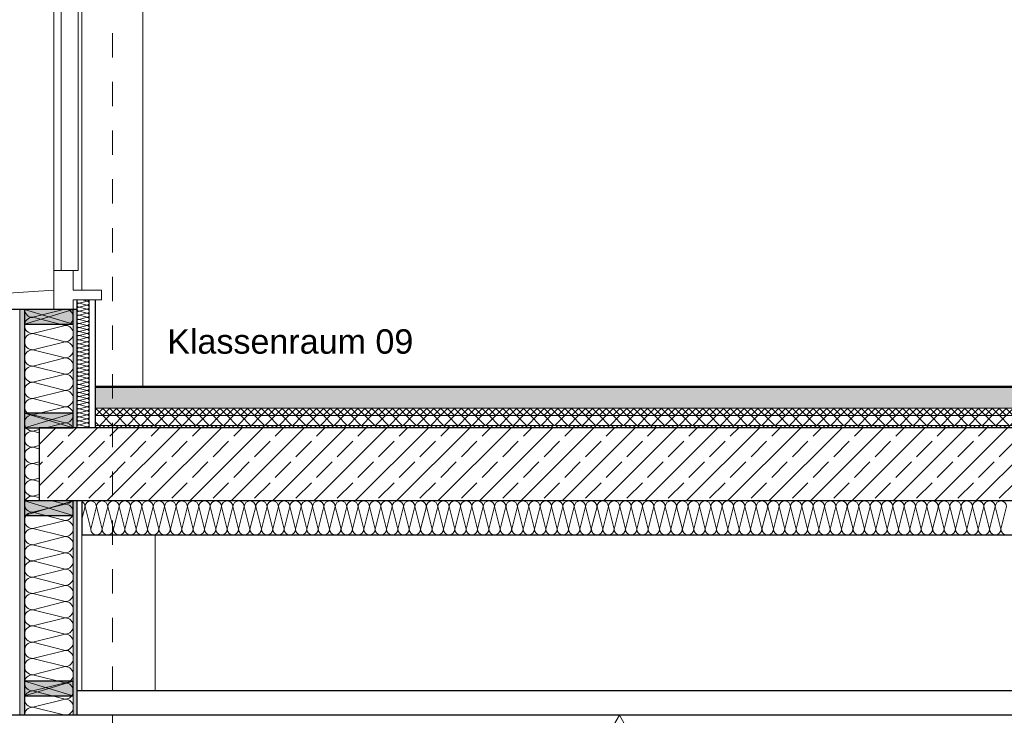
# Model space of a CAD drawing. Header units: metres. Extents: x -20.3 to 39.4, y -22.2 to 2.8.
# Tile 17 of 65: x -0.4 to 3.7, y -7.4 to -4.5. Entities that reach past the tile are written whole.
import ezdxf

# ---------------------------------------------------------------- set-up
doc = ezdxf.new("R2010")
doc.units = ezdxf.units.M
doc.header["$LTSCALE"] = 0.4
doc.header["$MEASUREMENT"] = 0
doc.linetypes.add('Raster', pattern=[0.2, 0.1, -0.05, 0, -0.05])
doc.layers.get('0').update_dxf_attribs({"color": 8, "lineweight": 9})
doc.layers.get('Defpoints').update_dxf_attribs({"color": 8, "lineweight": 9})
for name, color, linetype in [('Neubau_A-Außenwände', 8, 'Continuous'), ('Neubau_A-Decken', 8, 'Continuous'), ('Neubau_A-Stützen', 30, 'Continuous'), ('Neubau_A-TB Wände', 8, 'Continuous'), ('Neubau_B-abgehängte Decke', 8, 'Continuous'), ('Neubau_B-Aufbau unter Fundament oder Decke', 8, 'Continuous'), ('Neubau_B-Bodenaufbau', 8, 'Continuous'), ('Neubau_R-Konstruktionsraster gross', 33, 'Continuous'), ('Neubau_S-Ausbesserung 2D_3D', 8, 'Continuous'), ('Neubau_T-Bemaßung', 8, 'Continuous'), ('Neubau_T-Text', 8, 'Continuous')]:
    doc.layers.add(name, color=color, linetype=linetype)
doc.styles.add('ERSTELLTER_STIL_2', font='arial.ttf')
doc.dimstyles.new('ERSTELLTER_STIL__1', dxfattribs={"dimtxt": 0.0875, "dimasz": 0.059375, "dimexe": 0.18, "dimexo": 0.0625, "dimgap": 0, "dimtad": 1, "dimzin": 0, "dimdsep": 46, "dimtxsty": 'ERSTELLTER_STIL_2', "dimblk": 'ARROWHEAD_6', "dimblk1": 'ARROWHEAD_6', "dimblk2": 'ARROWHEAD_6', "dimcen": 0.09, "dimclrd": 7, "dimclre": 7, "dimclrt": 7, "dimazin": 0, "dimtfac": 1, "dimtdec": 4, "dimtmove": 0, "dimatfit": 3, "dimfxl": 1, "dimtolj": 1, "dimtzin": 0, "dimarcsym": 0})

# ---------------------------------------------------------------- blocks, each defined once
blk = doc.blocks.new('*X216', base_point=(4547.9313, -0.0469))
at = {"layer": 'Neubau_A-Außenwände', "color": 8, "linetype": 'Continuous', "lineweight": 9}
for p, q in [((4159.4134, 4.4181), (4159.2867, 4.3865)), ((4159.42, 4.3531), (4159.2867, 4.3865)), ((4159.42, 4.3531), (4159.2867, 4.3198)), ((4159.42, 4.2865), (4159.2867, 4.3198)), ((4159.42, 4.2865), (4159.2867, 4.2531)), ((4159.42, 4.2198), (4159.2867, 4.2531)), ((4159.42, 4.2198), (4159.2867, 4.1865)), ((4159.42, 4.1531), (4159.2867, 4.1865)), ((4159.42, 4.1531), (4159.2867, 4.1198)), ((4159.42, 4.0865), (4159.2867, 4.1198)), ((4159.42, 4.0865), (4159.2867, 4.0531)), ((4159.42, 4.0198), (4159.2867, 4.0531)), ((4159.42, 4.0198), (4159.2867, 3.9865)), ((4159.42, 3.9531), (4159.2867, 3.9865)), ((4159.3134, 3.9265), (4159.2867, 3.9198)), ((4159.3134, 3.9131), (4159.2867, 3.9198)), ((4159.42, 3.9531), (4159.34, 3.9331)), ((4159.3134, 3.8598), (4159.2867, 3.8531)), ((4159.3134, 3.8465), (4159.2867, 3.8531)), ((4159.3134, 3.7931), (4159.2867, 3.7865)), ((4159.3134, 3.7798), (4159.2867, 3.7865)), ((4159.3134, 3.7265), (4159.2867, 3.7198)), ((4159.3134, 3.7131), (4159.2867, 3.7198)), ((4159.3134, 3.6598), (4159.2867, 3.6531)), ((4159.3134, 3.6465), (4159.2867, 3.6531)), ((4159.42, 3.6198), (4159.2867, 3.5865)), ((4159.42, 3.6198), (4159.3667, 3.6331)), ((4159.42, 3.5531), (4159.2867, 3.5865)), ((4159.42, 3.5531), (4159.2867, 3.5198)), ((4159.42, 3.4865), (4159.2867, 3.5198)), ((4159.42, 3.4865), (4159.2867, 3.4531)), ((4159.42, 3.4198), (4159.2867, 3.4531)), ((4159.42, 3.4198), (4159.2867, 3.3865)), ((4159.42, 3.3531), (4159.2867, 3.3865)), ((4159.42, 3.3531), (4159.2867, 3.3198)), ((4159.42, 3.2865), (4159.2867, 3.3198)), ((4159.42, 3.2865), (4159.2867, 3.2531)), ((4159.42, 3.2198), (4159.2867, 3.2531)), ((4159.42, 3.2198), (4159.2867, 3.1865)), ((4159.42, 3.1531), (4159.2867, 3.1865)), ((4159.42, 3.1531), (4159.2867, 3.1198)), ((4159.42, 3.0865), (4159.2867, 3.1198)), ((4159.42, 3.0865), (4159.2867, 3.0531)), ((4159.42, 3.0198), (4159.2867, 3.0531)), ((4159.42, 3.0198), (4159.2867, 2.9865)), ((4159.42, 2.9531), (4159.2867, 2.9865)), ((4159.42, 2.9531), (4159.2867, 2.9198)), ((4159.42, 2.8865), (4159.2867, 2.9198)), ((4159.42, 2.8865), (4159.2867, 2.8531)), ((4159.42, 2.8198), (4159.2867, 2.8531)), ((4159.42, 2.8198), (4159.2867, 2.7865)), ((4159.42, 2.7531), (4159.2867, 2.7865))]:
    blk.add_line(p, q, dxfattribs=at)
for centre, start, end in [((4159.2867, 4.4198), 182.866, 270), ((4159.42, 4.3865), 0, 71.8051), ((4159.2867, 4.3531), 90, 180), ((4159.42, 4.3865), 270, 0), ((4159.2867, 4.3531), 180, 270), ((4159.42, 4.3198), 0, 90), ((4159.2867, 4.2865), 90, 180), ((4159.2867, 4.2865), 180, 270), ((4159.42, 4.3198), 270, 0), ((4159.42, 4.2531), 0, 90), ((4159.2867, 4.2198), 90, 180), ((4159.42, 4.2531), 270, 0), ((4159.2867, 4.2198), 180, 270), ((4159.42, 4.1865), 0, 90), ((4159.2867, 4.1531), 90, 180), ((4159.42, 4.1865), 270, 0), ((4159.2867, 4.1531), 180, 270), ((4159.2867, 4.0865), 90, 180), ((4159.42, 4.1198), 0, 90), ((4159.42, 4.1198), 270, 0), ((4159.2867, 4.0865), 180, 270), ((4159.42, 4.0531), 0, 90), ((4159.2867, 4.0198), 90, 180), ((4159.42, 4.0531), 270, 0), ((4159.2867, 4.0198), 180, 270), ((4159.42, 3.9865), 0, 90), ((4159.2867, 3.9531), 90, 180), ((4159.42, 3.9865), 270, 0), ((4159.2867, 3.9531), 180, 270), ((4159.2867, 3.8865), 90, 180), ((4159.42, 3.9198), 23.5782, 90), ((4159.2867, 3.8865), 180, 270), ((4159.2867, 3.8198), 90, 180), ((4159.2867, 3.8198), 180, 270), ((4159.2867, 3.7531), 90, 180), ((4159.2867, 3.7531), 180, 270), ((4159.2867, 3.6865), 90, 180), ((4159.2867, 3.6865), 180, 270), ((4159.2867, 3.6198), 90, 180), ((4159.2867, 3.6198), 180, 270), ((4159.42, 3.6531), 270, 323.1301), ((4159.42, 3.5865), 0, 90), ((4159.2867, 3.5531), 90, 180), ((4159.42, 3.5865), 270, 0), ((4159.2867, 3.5531), 180, 270), ((4159.2867, 3.4865), 90, 180), ((4159.42, 3.5198), 0, 90), ((4159.42, 3.5198), 270, 0), ((4159.2867, 3.4865), 180, 270), ((4159.42, 3.4531), 0, 90), ((4159.2867, 3.4198), 90, 180), ((4159.42, 3.4531), 270, 0), ((4159.2867, 3.4198), 180, 270), ((4159.42, 3.3865), 0, 90), ((4159.2867, 3.3531), 90, 180), ((4159.2867, 3.3531), 180, 270), ((4159.42, 3.3865), 270, 0), ((4159.42, 3.3198), 0, 90), ((4159.2867, 3.2865), 90, 180), ((4159.42, 3.3198), 270, 0), ((4159.2867, 3.2865), 180, 270), ((4159.42, 3.2531), 0, 90), ((4159.2867, 3.2198), 90, 180), ((4159.42, 3.2531), 270, 0), ((4159.2867, 3.2198), 180, 270), ((4159.42, 3.1865), 0, 90), ((4159.2867, 3.1531), 90, 180), ((4159.2867, 3.1531), 180, 270), ((4159.42, 3.1865), 270, 0), ((4159.42, 3.1198), 0, 90), ((4159.2867, 3.0865), 90, 180), ((4159.42, 3.1198), 270, 0), ((4159.2867, 3.0865), 180, 270), ((4159.42, 3.0531), 0, 90), ((4159.2867, 3.0198), 90, 180), ((4159.42, 3.0531), 270, 0), ((4159.2867, 3.0198), 180, 270), ((4159.42, 2.9865), 0, 90), ((4159.2867, 2.9531), 90, 180), ((4159.2867, 2.9531), 180, 270), ((4159.42, 2.9865), 270, 0), ((4159.42, 2.9198), 0, 90), ((4159.2867, 2.8865), 90, 180), ((4159.42, 2.9198), 270, 0), ((4159.2867, 2.8865), 180, 270), ((4159.42, 2.8531), 0, 90), ((4159.2867, 2.8198), 90, 180), ((4159.42, 2.8531), 270, 0), ((4159.2867, 2.8198), 180, 270), ((4159.42, 2.7865), 0, 90), ((4159.2867, 2.7531), 90, 180), ((4159.42, 2.7865), 270, 0)]:
    blk.add_arc(centre, 0.0333, start, end, dxfattribs=at)
blk = doc.blocks.new('*X223', base_point=(4547.9313, -0.0469))
at = {"layer": 'Neubau_A-TB Wände', "color": 8, "linetype": 'Continuous', "lineweight": 9}
for p, q in [((4159.51, 4.4531), (4159.4767, 4.4448)), ((4159.51, 4.4365), (4159.4767, 4.4448)), ((4159.51, 4.4531), (4159.49, 4.4581)), ((4159.51, 4.4365), (4159.4767, 4.4281)), ((4159.51, 4.4198), (4159.4767, 4.4281)), ((4159.51, 4.4198), (4159.4767, 4.4115)), ((4159.51, 4.4031), (4159.4767, 4.4115)), ((4159.51, 4.4031), (4159.4767, 4.3948)), ((4159.51, 4.3865), (4159.4767, 4.3948)), ((4159.51, 4.3865), (4159.4767, 4.3781)), ((4159.51, 4.3698), (4159.4767, 4.3781)), ((4159.51, 4.3698), (4159.4767, 4.3615)), ((4159.51, 4.3531), (4159.4767, 4.3615)), ((4159.51, 4.3531), (4159.4767, 4.3448)), ((4159.51, 4.3365), (4159.4767, 4.3448)), ((4159.51, 4.3365), (4159.4767, 4.3281)), ((4159.51, 4.3198), (4159.4767, 4.3281)), ((4159.51, 4.3198), (4159.4767, 4.3115)), ((4159.51, 4.3031), (4159.4767, 4.3115)), ((4159.51, 4.3031), (4159.4767, 4.2948)), ((4159.51, 4.2865), (4159.4767, 4.2948)), ((4159.51, 4.2865), (4159.4767, 4.2781)), ((4159.51, 4.2698), (4159.4767, 4.2781)), ((4159.51, 4.2698), (4159.4767, 4.2615)), ((4159.51, 4.2531), (4159.4767, 4.2615)), ((4159.51, 4.2531), (4159.4767, 4.2448)), ((4159.51, 4.2365), (4159.4767, 4.2448)), ((4159.51, 4.2365), (4159.4767, 4.2281)), ((4159.51, 4.2198), (4159.4767, 4.2281)), ((4159.51, 4.2198), (4159.4767, 4.2115)), ((4159.51, 4.2031), (4159.4767, 4.2115)), ((4159.51, 4.2031), (4159.4767, 4.1948)), ((4159.51, 4.1865), (4159.4767, 4.1948)), ((4159.51, 4.1865), (4159.4767, 4.1781)), ((4159.51, 4.1698), (4159.4767, 4.1781)), ((4159.51, 4.1698), (4159.4767, 4.1615)), ((4159.51, 4.1531), (4159.4767, 4.1615)), ((4159.51, 4.1531), (4159.4767, 4.1448)), ((4159.51, 4.1365), (4159.4767, 4.1448)), ((4159.51, 4.1365), (4159.4767, 4.1281)), ((4159.51, 4.1198), (4159.4767, 4.1281)), ((4159.51, 4.1198), (4159.4767, 4.1115)), ((4159.51, 4.1031), (4159.4767, 4.1115)), ((4159.51, 4.1031), (4159.4767, 4.0948)), ((4159.51, 4.0865), (4159.4767, 4.0948)), ((4159.51, 4.0865), (4159.4767, 4.0781)), ((4159.51, 4.0698), (4159.4767, 4.0781)), ((4159.51, 4.0698), (4159.4767, 4.0615)), ((4159.51, 4.0531), (4159.4767, 4.0615)), ((4159.51, 4.0531), (4159.4767, 4.0448)), ((4159.51, 4.0365), (4159.4767, 4.0448)), ((4159.51, 4.0365), (4159.4767, 4.0281)), ((4159.51, 4.0198), (4159.4767, 4.0281)), ((4159.51, 4.0198), (4159.4767, 4.0115)), ((4159.51, 4.0031), (4159.4767, 4.0115)), ((4159.51, 4.0031), (4159.4767, 3.9948)), ((4159.51, 3.9865), (4159.4767, 3.9948)), ((4159.51, 3.9865), (4159.4767, 3.9781)), ((4159.51, 3.9698), (4159.4767, 3.9781)), ((4159.51, 3.9698), (4159.4767, 3.9615)), ((4159.51, 3.9531), (4159.4767, 3.9615)), ((4159.51, 3.9531), (4159.4767, 3.9448)), ((4159.51, 3.9365), (4159.4767, 3.9448)), ((4159.51, 3.9365), (4159.4967, 3.9331))]:
    blk.add_line(p, q, dxfattribs=at)
for centre, start, end in [((4159.4767, 4.4531), 143.1301, 180), ((4159.4767, 4.4531), 180, 270), ((4159.4767, 4.4365), 90, 180), ((4159.51, 4.4615), 270, 336.4218), ((4159.51, 4.4448), 0, 90), ((4159.51, 4.4448), 270, 0), ((4159.4767, 4.4365), 180, 270), ((4159.4767, 4.4198), 90, 180), ((4159.4767, 4.4198), 180, 270), ((4159.4767, 4.4031), 90, 180), ((4159.4767, 4.4031), 180, 270), ((4159.51, 4.4281), 0, 90), ((4159.51, 4.4281), 270, 0), ((4159.51, 4.4115), 0, 90), ((4159.51, 4.4115), 270, 0), ((4159.51, 4.3948), 0, 90), ((4159.4767, 4.3865), 90, 180), ((4159.4767, 4.3865), 180, 270), ((4159.4767, 4.3698), 90, 180), ((4159.4767, 4.3698), 180, 270), ((4159.51, 4.3948), 270, 0), ((4159.51, 4.3781), 0, 90), ((4159.51, 4.3781), 270, 0), ((4159.51, 4.3615), 0, 90), ((4159.4767, 4.3531), 90, 180), ((4159.4767, 4.3531), 180, 270), ((4159.4767, 4.3365), 90, 180), ((4159.4767, 4.3365), 180, 270), ((4159.4767, 4.3198), 90, 180), ((4159.51, 4.3615), 270, 0), ((4159.51, 4.3448), 0, 90), ((4159.51, 4.3448), 270, 0), ((4159.51, 4.3281), 0, 90), ((4159.51, 4.3281), 270, 0), ((4159.4767, 4.3198), 180, 270), ((4159.4767, 4.3031), 90, 180), ((4159.4767, 4.3031), 180, 270), ((4159.4767, 4.2865), 90, 180), ((4159.4767, 4.2865), 180, 270), ((4159.51, 4.3115), 0, 90), ((4159.51, 4.3115), 270, 0), ((4159.51, 4.2948), 0, 90), ((4159.51, 4.2948), 270, 0), ((4159.51, 4.2781), 0, 90), ((4159.4767, 4.2698), 90, 180), ((4159.4767, 4.2698), 180, 270), ((4159.4767, 4.2531), 90, 180), ((4159.4767, 4.2531), 180, 270), ((4159.4767, 4.2365), 90, 180), ((4159.51, 4.2781), 270, 0), ((4159.51, 4.2615), 0, 90), ((4159.51, 4.2615), 270, 0), ((4159.51, 4.2448), 0, 90), ((4159.51, 4.2448), 270, 0), ((4159.4767, 4.2365), 180, 270), ((4159.4767, 4.2198), 90, 180), ((4159.4767, 4.2198), 180, 270), ((4159.4767, 4.2031), 90, 180), ((4159.4767, 4.2031), 180, 270), ((4159.51, 4.2281), 0, 90), ((4159.51, 4.2281), 270, 0), ((4159.51, 4.2115), 0, 90), ((4159.51, 4.2115), 270, 0), ((4159.51, 4.1948), 0, 90), ((4159.4767, 4.1865), 90, 180), ((4159.4767, 4.1865), 180, 270), ((4159.4767, 4.1698), 90, 180), ((4159.4767, 4.1698), 180, 270), ((4159.4767, 4.1531), 90, 180), ((4159.51, 4.1948), 270, 0), ((4159.51, 4.1781), 0, 90), ((4159.51, 4.1781), 270, 0), ((4159.51, 4.1615), 0, 90), ((4159.51, 4.1615), 270, 0), ((4159.4767, 4.1531), 180, 270), ((4159.4767, 4.1365), 90, 180), ((4159.4767, 4.1365), 180, 270), ((4159.4767, 4.1198), 90, 180), ((4159.4767, 4.1198), 180, 270), ((4159.51, 4.1448), 0, 90), ((4159.51, 4.1448), 270, 0), ((4159.51, 4.1281), 0, 90), ((4159.51, 4.1281), 270, 0), ((4159.51, 4.1115), 0, 90), ((4159.4767, 4.1031), 90, 180), ((4159.4767, 4.1031), 180, 270), ((4159.4767, 4.0865), 90, 180), ((4159.4767, 4.0865), 180, 270), ((4159.51, 4.1115), 270, 0), ((4159.51, 4.0948), 0, 90), ((4159.51, 4.0948), 270, 0), ((4159.51, 4.0781), 0, 90), ((4159.4767, 4.0698), 90, 180), ((4159.4767, 4.0698), 180, 270), ((4159.4767, 4.0531), 90, 180), ((4159.4767, 4.0531), 180, 270), ((4159.4767, 4.0365), 90, 180), ((4159.51, 4.0781), 270, 0), ((4159.51, 4.0615), 0, 90), ((4159.51, 4.0615), 270, 0), ((4159.51, 4.0448), 0, 90), ((4159.51, 4.0448), 270, 0), ((4159.4767, 4.0365), 180, 270), ((4159.4767, 4.0198), 90, 180), ((4159.4767, 4.0198), 180, 270), ((4159.4767, 4.0031), 90, 180), ((4159.4767, 4.0031), 180, 270), ((4159.51, 4.0281), 0, 90), ((4159.51, 4.0281), 270, 0), ((4159.51, 4.0115), 0, 90), ((4159.51, 4.0115), 270, 0), ((4159.51, 3.9948), 0, 90), ((4159.4767, 3.9865), 90, 180), ((4159.4767, 3.9865), 180, 270), ((4159.4767, 3.9698), 90, 180), ((4159.4767, 3.9698), 180, 270), ((4159.4767, 3.9531), 90, 180), ((4159.51, 3.9948), 270, 0), ((4159.51, 3.9781), 0, 90), ((4159.51, 3.9781), 270, 0), ((4159.51, 3.9615), 0, 90), ((4159.51, 3.9615), 270, 0), ((4159.4767, 3.9531), 180, 270), ((4159.4767, 3.9365), 90, 180), ((4159.4767, 3.9365), 180, 203.5782), ((4159.51, 3.9448), 0, 90), ((4159.51, 3.9448), 270, 0), ((4159.51, 3.9281), 36.8699, 90)]:
    blk.add_arc(centre, 0.00833, start, end, dxfattribs=at)
blk = doc.blocks.new('*X235', base_point=(4547.9313, -0.0469))
at = {"layer": 'Neubau_B-Aufbau unter Fundament oder Decke', "color": 8, "linetype": 'Continuous', "lineweight": 9}
for p, q in [((4159.4884, 3.5582), (4159.5013, 3.6098)), ((4159.5246, 3.5165), (4159.5013, 3.6098)), ((4159.5246, 3.5165), (4159.5479, 3.6098)), ((4159.5713, 3.5165), (4159.5479, 3.6098)), ((4159.5713, 3.5165), (4159.5946, 3.6098)), ((4159.6179, 3.5165), (4159.5946, 3.6098)), ((4159.6179, 3.5165), (4159.6413, 3.6098)), ((4159.6646, 3.5165), (4159.6413, 3.6098)), ((4159.6646, 3.5165), (4159.6879, 3.6098)), ((4159.7113, 3.5165), (4159.6879, 3.6098)), ((4159.7113, 3.5165), (4159.7346, 3.6098)), ((4159.7579, 3.5165), (4159.7346, 3.6098)), ((4159.7579, 3.5165), (4159.7813, 3.6098)), ((4159.8046, 3.5165), (4159.7813, 3.6098)), ((4159.8046, 3.5165), (4159.8279, 3.6098)), ((4159.8513, 3.5165), (4159.8279, 3.6098)), ((4159.8513, 3.5165), (4159.8746, 3.6098)), ((4159.8979, 3.5165), (4159.8746, 3.6098)), ((4159.8979, 3.5165), (4159.9213, 3.6098)), ((4159.9446, 3.5165), (4159.9213, 3.6098)), ((4159.9446, 3.5165), (4159.9679, 3.6098)), ((4159.9913, 3.5165), (4159.9679, 3.6098)), ((4159.9913, 3.5165), (4160.0146, 3.6098)), ((4160.0379, 3.5165), (4160.0146, 3.6098)), ((4160.0379, 3.5165), (4160.0613, 3.6098)), ((4160.0846, 3.5165), (4160.0613, 3.6098)), ((4160.0846, 3.5165), (4160.1079, 3.6098)), ((4160.1313, 3.5165), (4160.1079, 3.6098)), ((4160.1313, 3.5165), (4160.1546, 3.6098)), ((4160.1779, 3.5165), (4160.1546, 3.6098)), ((4160.1779, 3.5165), (4160.2013, 3.6098)), ((4160.2246, 3.5165), (4160.2013, 3.6098)), ((4160.2246, 3.5165), (4160.2479, 3.6098)), ((4160.2713, 3.5165), (4160.2479, 3.6098)), ((4160.2713, 3.5165), (4160.2946, 3.6098)), ((4160.3179, 3.5165), (4160.2946, 3.6098)), ((4160.3179, 3.5165), (4160.3413, 3.6098)), ((4160.3646, 3.5165), (4160.3413, 3.6098)), ((4160.3646, 3.5165), (4160.3879, 3.6098)), ((4160.4113, 3.5165), (4160.3879, 3.6098)), ((4160.4113, 3.5165), (4160.4346, 3.6098)), ((4160.4579, 3.5165), (4160.4346, 3.6098)), ((4160.4579, 3.5165), (4160.4813, 3.6098)), ((4160.5046, 3.5165), (4160.4813, 3.6098)), ((4160.5046, 3.5165), (4160.5279, 3.6098)), ((4160.5513, 3.5165), (4160.5279, 3.6098)), ((4160.5513, 3.5165), (4160.5746, 3.6098)), ((4160.5979, 3.5165), (4160.5746, 3.6098)), ((4160.5979, 3.5165), (4160.6213, 3.6098)), ((4160.6446, 3.5165), (4160.6213, 3.6098)), ((4160.6446, 3.5165), (4160.6679, 3.6098)), ((4160.6913, 3.5165), (4160.6679, 3.6098)), ((4160.6913, 3.5165), (4160.7146, 3.6098)), ((4160.7379, 3.5165), (4160.7146, 3.6098)), ((4160.7379, 3.5165), (4160.7613, 3.6098)), ((4160.7846, 3.5165), (4160.7613, 3.6098)), ((4160.7846, 3.5165), (4160.8079, 3.6098)), ((4160.8313, 3.5165), (4160.8079, 3.6098)), ((4160.8313, 3.5165), (4160.8546, 3.6098)), ((4160.8779, 3.5165), (4160.8546, 3.6098)), ((4160.8779, 3.5165), (4160.9013, 3.6098)), ((4160.9246, 3.5165), (4160.9013, 3.6098)), ((4160.9246, 3.5165), (4160.9479, 3.6098)), ((4160.9713, 3.5165), (4160.9479, 3.6098)), ((4160.9713, 3.5165), (4160.9946, 3.6098)), ((4161.0179, 3.5165), (4160.9946, 3.6098)), ((4161.0179, 3.5165), (4161.0413, 3.6098)), ((4161.0646, 3.5165), (4161.0413, 3.6098)), ((4161.0646, 3.5165), (4161.0879, 3.6098)), ((4161.1113, 3.5165), (4161.0879, 3.6098)), ((4161.1113, 3.5165), (4161.1346, 3.6098)), ((4161.1579, 3.5165), (4161.1346, 3.6098)), ((4161.1579, 3.5165), (4161.1813, 3.6098)), ((4161.2046, 3.5165), (4161.1813, 3.6098)), ((4161.2046, 3.5165), (4161.2279, 3.6098)), ((4161.2513, 3.5165), (4161.2279, 3.6098)), ((4161.2513, 3.5165), (4161.2746, 3.6098)), ((4161.2979, 3.5165), (4161.2746, 3.6098)), ((4161.2979, 3.5165), (4161.3213, 3.6098)), ((4161.3446, 3.5165), (4161.3213, 3.6098)), ((4161.3446, 3.5165), (4161.3679, 3.6098)), ((4161.3913, 3.5165), (4161.3679, 3.6098)), ((4161.3913, 3.5165), (4161.4146, 3.6098)), ((4161.4379, 3.5165), (4161.4146, 3.6098)), ((4161.4379, 3.5165), (4161.4613, 3.6098)), ((4161.4846, 3.5165), (4161.4613, 3.6098)), ((4161.4846, 3.5165), (4161.5079, 3.6098)), ((4161.5313, 3.5165), (4161.5079, 3.6098)), ((4161.5313, 3.5165), (4161.5546, 3.6098)), ((4161.5779, 3.5165), (4161.5546, 3.6098)), ((4161.5779, 3.5165), (4161.6013, 3.6098)), ((4161.6246, 3.5165), (4161.6013, 3.6098)), ((4161.6246, 3.5165), (4161.6479, 3.6098)), ((4161.6713, 3.5165), (4161.6479, 3.6098)), ((4161.6713, 3.5165), (4161.6946, 3.6098)), ((4161.7179, 3.5165), (4161.6946, 3.6098)), ((4161.7179, 3.5165), (4161.7413, 3.6098)), ((4161.7646, 3.5165), (4161.7413, 3.6098)), ((4161.7646, 3.5165), (4161.7879, 3.6098)), ((4161.8113, 3.5165), (4161.7879, 3.6098)), ((4161.8113, 3.5165), (4161.8346, 3.6098)), ((4161.8579, 3.5165), (4161.8346, 3.6098)), ((4161.8579, 3.5165), (4161.8813, 3.6098)), ((4161.9046, 3.5165), (4161.8813, 3.6098)), ((4161.9046, 3.5165), (4161.9279, 3.6098)), ((4161.9513, 3.5165), (4161.9279, 3.6098)), ((4161.9513, 3.5165), (4161.9746, 3.6098)), ((4161.9979, 3.5165), (4161.9746, 3.6098)), ((4161.9979, 3.5165), (4162.0213, 3.6098)), ((4162.0446, 3.5165), (4162.0213, 3.6098)), ((4162.0446, 3.5165), (4162.0679, 3.6098)), ((4162.0913, 3.5165), (4162.0679, 3.6098)), ((4162.0913, 3.5165), (4162.1146, 3.6098)), ((4162.1379, 3.5165), (4162.1146, 3.6098)), ((4162.1379, 3.5165), (4162.1613, 3.6098)), ((4162.1846, 3.5165), (4162.1613, 3.6098)), ((4162.1846, 3.5165), (4162.2079, 3.6098)), ((4162.2313, 3.5165), (4162.2079, 3.6098)), ((4162.2313, 3.5165), (4162.2546, 3.6098)), ((4162.2779, 3.5165), (4162.2546, 3.6098)), ((4162.2779, 3.5165), (4162.3013, 3.6098)), ((4162.3246, 3.5165), (4162.3013, 3.6098)), ((4162.3246, 3.5165), (4162.3479, 3.6098)), ((4162.3713, 3.5165), (4162.3479, 3.6098)), ((4162.3713, 3.5165), (4162.3946, 3.6098)), ((4162.4179, 3.5165), (4162.3946, 3.6098)), ((4162.4179, 3.5165), (4162.4413, 3.6098)), ((4162.4646, 3.5165), (4162.4413, 3.6098)), ((4162.4646, 3.5165), (4162.4879, 3.6098)), ((4162.5113, 3.5165), (4162.4879, 3.6098)), ((4162.5113, 3.5165), (4162.5346, 3.6098)), ((4162.5579, 3.5165), (4162.5346, 3.6098)), ((4162.5579, 3.5165), (4162.5813, 3.6098)), ((4162.6046, 3.5165), (4162.5813, 3.6098)), ((4162.6046, 3.5165), (4162.6279, 3.6098)), ((4162.6513, 3.5165), (4162.6279, 3.6098)), ((4162.6513, 3.5165), (4162.6746, 3.6098)), ((4162.6979, 3.5165), (4162.6746, 3.6098)), ((4162.6979, 3.5165), (4162.7213, 3.6098)), ((4162.7446, 3.5165), (4162.7213, 3.6098)), ((4162.7446, 3.5165), (4162.7679, 3.6098)), ((4162.7913, 3.5165), (4162.7679, 3.6098)), ((4162.7913, 3.5165), (4162.8146, 3.6098)), ((4162.8379, 3.5165), (4162.8146, 3.6098)), ((4162.8379, 3.5165), (4162.8613, 3.6098)), ((4162.8846, 3.5165), (4162.8613, 3.6098)), ((4162.8846, 3.5165), (4162.9079, 3.6098)), ((4162.9313, 3.5165), (4162.9079, 3.6098)), ((4162.9313, 3.5165), (4162.9546, 3.6098)), ((4162.9779, 3.5165), (4162.9546, 3.6098)), ((4162.9779, 3.5165), (4163.0013, 3.6098)), ((4163.0246, 3.5165), (4163.0013, 3.6098)), ((4163.0246, 3.5165), (4163.0479, 3.6098)), ((4163.0713, 3.5165), (4163.0479, 3.6098)), ((4163.0713, 3.5165), (4163.0946, 3.6098)), ((4163.1179, 3.5165), (4163.0946, 3.6098)), ((4163.1179, 3.5165), (4163.1413, 3.6098)), ((4163.1646, 3.5165), (4163.1413, 3.6098)), ((4163.1646, 3.5165), (4163.1879, 3.6098)), ((4163.2113, 3.5165), (4163.1879, 3.6098)), ((4163.2113, 3.5165), (4163.2346, 3.6098)), ((4163.2579, 3.5165), (4163.2346, 3.6098)), ((4163.2579, 3.5165), (4163.2813, 3.6098))]:
    blk.add_line(p, q, dxfattribs=at)
for centre, start, end in [((4159.4779, 3.6098), 0, 63.4134), ((4159.5246, 3.6098), 90, 180), ((4159.5246, 3.6098), 0, 90), ((4159.5713, 3.6098), 90, 180), ((4159.5713, 3.6098), 0, 90), ((4159.6179, 3.6098), 90, 180), ((4159.6179, 3.6098), 0, 90), ((4159.6646, 3.6098), 90, 180), ((4159.6646, 3.6098), 0, 90), ((4159.7113, 3.6098), 90, 180), ((4159.7113, 3.6098), 0, 90), ((4159.7579, 3.6098), 90, 180), ((4159.7579, 3.6098), 0, 90), ((4159.8046, 3.6098), 90, 180), ((4159.8046, 3.6098), 0, 90), ((4159.8513, 3.6098), 90, 180), ((4159.8513, 3.6098), 0, 90), ((4159.8979, 3.6098), 90, 180), ((4159.8979, 3.6098), 0, 90), ((4159.9446, 3.6098), 90, 180), ((4159.9446, 3.6098), 0, 90), ((4159.9913, 3.6098), 90, 180), ((4159.9913, 3.6098), 0, 90), ((4160.0379, 3.6098), 90, 180), ((4160.0379, 3.6098), 0, 90), ((4160.0846, 3.6098), 90, 180), ((4160.0846, 3.6098), 0, 90), ((4160.1313, 3.6098), 90, 180), ((4160.1313, 3.6098), 0, 90), ((4160.1779, 3.6098), 90, 180), ((4160.1779, 3.6098), 0, 90), ((4160.2246, 3.6098), 90, 180), ((4160.2246, 3.6098), 0, 90), ((4160.2713, 3.6098), 90, 180), ((4160.2713, 3.6098), 0, 90), ((4160.3179, 3.6098), 90, 180), ((4160.3179, 3.6098), 0, 90), ((4160.3646, 3.6098), 90, 180), ((4160.3646, 3.6098), 0, 90), ((4160.4113, 3.6098), 90, 180), ((4160.4113, 3.6098), 0, 90), ((4160.4579, 3.6098), 90, 180), ((4160.4579, 3.6098), 0, 90), ((4160.5046, 3.6098), 90, 180), ((4160.5046, 3.6098), 0, 90), ((4160.5513, 3.6098), 90, 180), ((4160.5513, 3.6098), 0, 90), ((4160.5979, 3.6098), 90, 180), ((4160.5979, 3.6098), 0, 90), ((4160.6446, 3.6098), 90, 180), ((4160.6446, 3.6098), 0, 90), ((4160.6913, 3.6098), 90, 180), ((4160.6913, 3.6098), 0, 90), ((4160.7379, 3.6098), 90, 180), ((4160.7379, 3.6098), 0, 90), ((4160.7846, 3.6098), 90, 180), ((4160.7846, 3.6098), 0, 90), ((4160.8313, 3.6098), 90, 180), ((4160.8313, 3.6098), 0, 90), ((4160.8779, 3.6098), 90, 180), ((4160.8779, 3.6098), 0, 90), ((4160.9246, 3.6098), 90, 180), ((4160.9246, 3.6098), 0, 90), ((4160.9713, 3.6098), 90, 180), ((4160.9713, 3.6098), 0, 90), ((4161.0179, 3.6098), 90, 180), ((4161.0179, 3.6098), 0, 90), ((4161.0646, 3.6098), 90, 180), ((4161.0646, 3.6098), 0, 90), ((4161.1113, 3.6098), 90, 180), ((4161.1113, 3.6098), 0, 90), ((4161.1579, 3.6098), 90, 180), ((4161.1579, 3.6098), 0, 90), ((4161.2046, 3.6098), 90, 180), ((4161.2046, 3.6098), 0, 90), ((4161.2513, 3.6098), 90, 180), ((4161.2513, 3.6098), 0, 90), ((4161.2979, 3.6098), 90, 180), ((4161.2979, 3.6098), 0, 90), ((4161.3446, 3.6098), 90, 180), ((4161.3446, 3.6098), 0, 90), ((4161.3913, 3.6098), 90, 180), ((4161.3913, 3.6098), 0, 90), ((4161.4379, 3.6098), 90, 180), ((4161.4379, 3.6098), 0, 90), ((4161.4846, 3.6098), 90, 180), ((4161.4846, 3.6098), 0, 90), ((4161.5313, 3.6098), 90, 180), ((4161.5313, 3.6098), 0, 90), ((4161.5779, 3.6098), 90, 180), ((4161.5779, 3.6098), 0, 90), ((4161.6246, 3.6098), 90, 180), ((4161.6246, 3.6098), 0, 90), ((4161.6713, 3.6098), 90, 180), ((4161.6713, 3.6098), 0, 90), ((4161.7179, 3.6098), 90, 180), ((4161.7179, 3.6098), 0, 90), ((4161.7646, 3.6098), 90, 180), ((4161.7646, 3.6098), 0, 90), ((4161.8113, 3.6098), 90, 180), ((4161.8113, 3.6098), 0, 90), ((4161.8579, 3.6098), 90, 180), ((4161.8579, 3.6098), 0, 90), ((4161.9046, 3.6098), 90, 180), ((4161.9046, 3.6098), 0, 90), ((4161.9513, 3.6098), 90, 180), ((4161.9513, 3.6098), 0, 90), ((4161.9979, 3.6098), 90, 180), ((4161.9979, 3.6098), 0, 90), ((4162.0446, 3.6098), 90, 180), ((4162.0446, 3.6098), 0, 90), ((4162.0913, 3.6098), 90, 180), ((4162.0913, 3.6098), 0, 90), ((4162.1379, 3.6098), 90, 180), ((4162.1379, 3.6098), 0, 90), ((4162.1846, 3.6098), 90, 180), ((4162.1846, 3.6098), 0, 90), ((4162.2313, 3.6098), 90, 180), ((4162.2313, 3.6098), 0, 90), ((4162.2779, 3.6098), 90, 180), ((4162.2779, 3.6098), 0, 90), ((4162.3246, 3.6098), 90, 180), ((4162.3246, 3.6098), 0, 90), ((4162.3713, 3.6098), 90, 180), ((4162.3713, 3.6098), 0, 90), ((4162.4179, 3.6098), 90, 180), ((4162.4179, 3.6098), 0, 90), ((4162.4646, 3.6098), 90, 180), ((4162.4646, 3.6098), 0, 90), ((4162.5113, 3.6098), 90, 180), ((4162.5113, 3.6098), 0, 90), ((4162.5579, 3.6098), 90, 180), ((4162.5579, 3.6098), 0, 90), ((4162.6046, 3.6098), 90, 180), ((4162.6046, 3.6098), 0, 90), ((4162.6513, 3.6098), 90, 180), ((4162.6513, 3.6098), 0, 90), ((4162.6979, 3.6098), 90, 180), ((4162.6979, 3.6098), 0, 90), ((4162.7446, 3.6098), 90, 180), ((4162.7446, 3.6098), 0, 90), ((4162.7913, 3.6098), 90, 180), ((4162.7913, 3.6098), 0, 90), ((4162.8379, 3.6098), 90, 180), ((4162.8379, 3.6098), 0, 90), ((4162.8846, 3.6098), 90, 180), ((4162.8846, 3.6098), 0, 90), ((4162.9313, 3.6098), 90, 180), ((4162.9313, 3.6098), 0, 90), ((4162.9779, 3.6098), 90, 180), ((4162.9779, 3.6098), 0, 90), ((4163.0246, 3.6098), 90, 180), ((4163.0246, 3.6098), 0, 90), ((4163.0713, 3.6098), 90, 180), ((4163.0713, 3.6098), 0, 90), ((4163.1179, 3.6098), 90, 180), ((4163.1179, 3.6098), 0, 90), ((4163.1646, 3.6098), 90, 180), ((4163.1646, 3.6098), 0, 90), ((4163.2113, 3.6098), 90, 180), ((4163.2113, 3.6098), 0, 90), ((4163.2579, 3.6098), 90, 180), ((4163.2579, 3.6098), 0, 90), ((4159.5479, 3.5165), 180, 270), ((4159.5479, 3.5165), 270, 0), ((4159.5946, 3.5165), 180, 270), ((4159.5946, 3.5165), 270, 0), ((4159.6413, 3.5165), 180, 270), ((4159.6413, 3.5165), 270, 0), ((4159.6879, 3.5165), 180, 270), ((4159.6879, 3.5165), 270, 0), ((4159.7346, 3.5165), 180, 270), ((4159.7346, 3.5165), 270, 0), ((4159.7813, 3.5165), 180, 270), ((4159.7813, 3.5165), 270, 0), ((4159.8279, 3.5165), 180, 270), ((4159.8279, 3.5165), 270, 0), ((4159.8746, 3.5165), 180, 270), ((4159.8746, 3.5165), 270, 0), ((4159.9213, 3.5165), 180, 270), ((4159.9213, 3.5165), 270, 0), ((4159.9679, 3.5165), 180, 270), ((4159.9679, 3.5165), 270, 0), ((4160.0146, 3.5165), 180, 270), ((4160.0146, 3.5165), 270, 0), ((4160.0613, 3.5165), 180, 270), ((4160.0613, 3.5165), 270, 0), ((4160.1079, 3.5165), 180, 270), ((4160.1079, 3.5165), 270, 0), ((4160.1546, 3.5165), 180, 270), ((4160.1546, 3.5165), 270, 0), ((4160.2013, 3.5165), 180, 270), ((4160.2013, 3.5165), 270, 0), ((4160.2479, 3.5165), 180, 270), ((4160.2479, 3.5165), 270, 0), ((4160.2946, 3.5165), 180, 270), ((4160.2946, 3.5165), 270, 0), ((4160.3413, 3.5165), 180, 270), ((4160.3413, 3.5165), 270, 0), ((4160.3879, 3.5165), 180, 270), ((4160.3879, 3.5165), 270, 0), ((4160.4346, 3.5165), 180, 270), ((4160.4346, 3.5165), 270, 0), ((4160.4813, 3.5165), 180, 270), ((4160.4813, 3.5165), 270, 0), ((4160.5279, 3.5165), 180, 270), ((4160.5279, 3.5165), 270, 0), ((4160.5746, 3.5165), 180, 270), ((4160.5746, 3.5165), 270, 0), ((4160.6213, 3.5165), 180, 270), ((4160.6213, 3.5165), 270, 0), ((4160.6679, 3.5165), 180, 270), ((4160.6679, 3.5165), 270, 0), ((4160.7146, 3.5165), 180, 270), ((4160.7146, 3.5165), 270, 0), ((4160.7613, 3.5165), 180, 270), ((4160.7613, 3.5165), 270, 0), ((4160.8079, 3.5165), 180, 270), ((4160.8079, 3.5165), 270, 0), ((4160.8546, 3.5165), 180, 270), ((4160.8546, 3.5165), 270, 0), ((4160.9013, 3.5165), 180, 270), ((4160.9013, 3.5165), 270, 0), ((4160.9479, 3.5165), 180, 270), ((4160.9479, 3.5165), 270, 0), ((4160.9946, 3.5165), 180, 270), ((4160.9946, 3.5165), 270, 0), ((4161.0413, 3.5165), 180, 270), ((4161.0413, 3.5165), 270, 0), ((4161.0879, 3.5165), 180, 270), ((4161.0879, 3.5165), 270, 0), ((4161.1346, 3.5165), 180, 270), ((4161.1346, 3.5165), 270, 0), ((4161.1813, 3.5165), 180, 270), ((4161.1813, 3.5165), 270, 0), ((4161.2279, 3.5165), 180, 270), ((4161.2279, 3.5165), 270, 0), ((4161.2746, 3.5165), 180, 270), ((4161.2746, 3.5165), 270, 0), ((4161.3213, 3.5165), 180, 270), ((4161.3213, 3.5165), 270, 0), ((4161.3679, 3.5165), 180, 270), ((4161.3679, 3.5165), 270, 0), ((4161.4146, 3.5165), 180, 270), ((4161.4146, 3.5165), 270, 0), ((4161.4613, 3.5165), 180, 270), ((4161.4613, 3.5165), 270, 0), ((4161.5079, 3.5165), 180, 270), ((4161.5079, 3.5165), 270, 0), ((4161.5546, 3.5165), 180, 270), ((4161.5546, 3.5165), 270, 0), ((4161.6013, 3.5165), 180, 270), ((4161.6013, 3.5165), 270, 0), ((4161.6479, 3.5165), 180, 270), ((4161.6479, 3.5165), 270, 0), ((4161.6946, 3.5165), 180, 270), ((4161.6946, 3.5165), 270, 0), ((4161.7413, 3.5165), 180, 270), ((4161.7413, 3.5165), 270, 0), ((4161.7879, 3.5165), 180, 270), ((4161.7879, 3.5165), 270, 0), ((4161.8346, 3.5165), 180, 270), ((4161.8346, 3.5165), 270, 0), ((4161.8813, 3.5165), 180, 270), ((4161.8813, 3.5165), 270, 0), ((4161.9279, 3.5165), 180, 270), ((4161.9279, 3.5165), 270, 0), ((4161.9746, 3.5165), 180, 270), ((4161.9746, 3.5165), 270, 0), ((4162.0213, 3.5165), 180, 270), ((4162.0213, 3.5165), 270, 0), ((4162.0679, 3.5165), 180, 270), ((4162.0679, 3.5165), 270, 0), ((4162.1146, 3.5165), 180, 270), ((4162.1146, 3.5165), 270, 0), ((4162.1613, 3.5165), 180, 270), ((4162.1613, 3.5165), 270, 0), ((4162.2079, 3.5165), 180, 270), ((4162.2079, 3.5165), 270, 0), ((4162.2546, 3.5165), 180, 270), ((4162.2546, 3.5165), 270, 0), ((4162.3013, 3.5165), 180, 270), ((4162.3013, 3.5165), 270, 0), ((4162.3479, 3.5165), 180, 270), ((4162.3479, 3.5165), 270, 0), ((4162.3946, 3.5165), 180, 270), ((4162.3946, 3.5165), 270, 0), ((4162.4413, 3.5165), 180, 270), ((4162.4413, 3.5165), 270, 0), ((4162.4879, 3.5165), 180, 270), ((4162.4879, 3.5165), 270, 0), ((4162.5346, 3.5165), 180, 270), ((4162.5346, 3.5165), 270, 0), ((4162.5813, 3.5165), 180, 270), ((4162.5813, 3.5165), 270, 0), ((4162.6279, 3.5165), 180, 270), ((4162.6279, 3.5165), 270, 0), ((4162.6746, 3.5165), 180, 270), ((4162.6746, 3.5165), 270, 0), ((4162.7213, 3.5165), 180, 270), ((4162.7213, 3.5165), 270, 0), ((4162.7679, 3.5165), 180, 270), ((4162.7679, 3.5165), 270, 0), ((4162.8146, 3.5165), 180, 270), ((4162.8146, 3.5165), 270, 0), ((4162.8613, 3.5165), 180, 270), ((4162.8613, 3.5165), 270, 0), ((4162.9079, 3.5165), 180, 270), ((4162.9079, 3.5165), 270, 0), ((4162.9546, 3.5165), 180, 270), ((4162.9546, 3.5165), 270, 0), ((4163.0013, 3.5165), 180, 270), ((4163.0013, 3.5165), 270, 0), ((4163.0479, 3.5165), 180, 270), ((4163.0479, 3.5165), 270, 0), ((4163.0946, 3.5165), 180, 270), ((4163.0946, 3.5165), 270, 0), ((4163.1413, 3.5165), 180, 270), ((4163.1413, 3.5165), 270, 0), ((4163.1879, 3.5165), 180, 270), ((4163.1879, 3.5165), 270, 0), ((4163.2346, 3.5165), 180, 270), ((4163.2346, 3.5165), 270, 0), ((4163.2813, 3.5165), 180, 270), ((4159.5013, 3.5165), 236.4648, 270)]:
    blk.add_arc(centre, 0.0233, start, end, dxfattribs=at)
blk = doc.blocks.new('ARROWHEAD_6')
at = {"color": 0, "linetype": 'Continuous', "lineweight": 0}
for p, q in [((0, 0), (-1, 0)), ((-0.5, -0.5), (0.5, 0.5))]:
    blk.add_line(p, q, dxfattribs=at)
blk = doc.blocks.new('*D249')
at = {"layer": 'Defpoints', "color": 0, "linetype": 'Continuous', "transparency": 16777216}
for p in [(-1.9513, -1.4949), (-1.89, -1.4949), (4.2299, -10.195)]:
    blk.add_point(p, dxfattribs=at)
at = {"layer": 'Neubau_T-Bemaßung', "linetype": 'Continuous', "lineweight": -2, "transparency": 16777216}
for p, q in [((-1.9525, -1.4949), (-2.1313, -1.4949)), ((-1.9513, -1.5543), (-1.9513, -5.7349)), ((-1.9513, -10.1356), (-1.9513, -5.962)), ((4.1674, -10.195), (-2.1313, -10.195))]:
    blk.add_line(p, q, dxfattribs=at)
at = {"layer": 'Neubau_T-Bemaßung', "linetype": 'Continuous', "lineweight": -2, "transparency": 16777216, "xscale": 0.059375, "yscale": 0.059375, "zscale": 0.059375}
for p, rotation in [((-1.9513, -1.4949), 90), ((-1.9513, -10.195), 270)]:
    blk.add_blockref('ARROWHEAD_6', p, dxfattribs=dict(at, rotation=rotation))
at = {"layer": 'Neubau_T-Bemaßung', "linetype": 'Continuous', "lineweight": 9, "transparency": 16777216, "insert": (-1.9513, -5.8484), "char_height": 0.0875, "attachment_point": 5, "rotation": 90, "style": 'ERSTELLTER_STIL_2'}
blk.add_mtext('\\A1;8.70', dxfattribs=at)

msp = doc.modelspace()

# ---------------------------------------------------------------- hatches: boundary and pattern name
at = {"layer": 'Neubau_A-Außenwände', "linetype": 'Continuous', "lineweight": 15}
for points in [[(-0.38, -5.71), (-0.38, -7.375), (-0.36, -7.375), (-0.36, -5.71)], [(-0.16, -5.71), (-0.16, -6.195), (-0.145, -6.195), (-0.145, -5.71)], [(-0.145, -6.495), (-0.16, -6.495), (-0.16, -7.375), (-0.145, -7.375)]]:
    msp.add_hatch(color=256, dxfattribs=at).paths.add_polyline_path(points)
at = {"layer": 'Neubau_A-Decken', "linetype": 'Continuous', "lineweight": 0}
h = msp.add_hatch(dxfattribs=at)
h.set_pattern_fill('BETON__STAHLBETON_0002', color=256, style=0, pattern_type=2)
h.set_pattern_definition([(45, (388.31789, -10.175), (-0.084852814, 0.084852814), []), (45, (388.27546, -10.13257), (-0.084852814, 0.084852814), [0.09, -0.03])])
h.paths.add_polyline_path([(-0.3, -6.495), (9.65, -6.495), (9.65, -6.195), (-0.3, -6.195)])
at = {"layer": 'Neubau_B-Bodenaufbau', "linetype": 'Continuous', "lineweight": 0}
msp.add_hatch(color=256, dxfattribs=at).paths.add_polyline_path([(-0.07, -6.025), (-0.07, -6.03), (7.25, -6.03), (7.25, -6.025)])
h = msp.add_hatch(dxfattribs=at)
h.set_pattern_fill('BETON__UNBEWEHRT_0002', color=256, style=0, pattern_type=2)
h.set_pattern_definition([(45, (388.31789, -10.175), (-0.035355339, 0.035355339), [0.0375, -0.0125]), (45, (388.31789, -10.139645), (-0.035355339, 0.035355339), [0.0375, -0.0125])])
h.paths.add_polyline_path([(-0.07, -6.03), (-0.07, -6.115), (7.25, -6.115), (7.25, -6.03)])
h = msp.add_hatch(dxfattribs=at)
h.set_pattern_fill('DÄMMUNG__HART_2_0002', color=256, style=0, pattern_type=2)
h.set_pattern_definition([(45, (388.31789, -10.175), (-0.0141421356, 0.0141421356), []), (135, (388.31789, -10.175), (0.0141421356, 0.0141421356), [])])
h.paths.add_polyline_path([(-0.07, -6.115), (-0.07, -6.145), (7.25, -6.145), (7.25, -6.115)])
h = msp.add_hatch(dxfattribs=at)
h.set_pattern_fill('DÄMMUNG__HART_1_0002', color=256, style=0, pattern_type=2)
h.set_pattern_definition([(45, (388.31789, -10.175), (-0.0282842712, 0.0282842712), []), (135, (388.31789, -10.175), (0.0282842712, 0.0282842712), [])])
h.paths.add_polyline_path([(-0.07, -6.145), (-0.07, -6.185), (7.25, -6.185), (7.25, -6.145)])
h = msp.add_hatch(dxfattribs=at)
h.set_pattern_fill('GUßASPHALT_0002', color=256, style=0, pattern_type=2)
h.set_pattern_definition([(45, (388.31789, -10.175), (-0.0176776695, 0.0176776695), []), (135, (388.31789, -10.175), (0.0176776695, 0.0176776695), [])])
h.paths.add_polyline_path([(-0.07, -6.185), (-0.07, -6.195), (7.25, -6.195), (7.25, -6.185)])
at = {"layer": 'Neubau_S-Ausbesserung 2D_3D', "linetype": 'Continuous', "lineweight": 15}
for points in [[(-0.16, -5.71), (-0.36, -5.71), (-0.36, -5.77), (-0.16, -5.77)], [(-0.16, -6.135), (-0.36, -6.135), (-0.36, -6.195), (-0.16, -6.195)], [(-0.16, -6.495), (-0.36, -6.495), (-0.36, -6.555), (-0.16, -6.555)], [(-0.16, -7.235), (-0.36, -7.235), (-0.36, -7.295), (-0.16, -7.295)]]:
    msp.add_hatch(color=256, dxfattribs=at).paths.add_polyline_path(points)

# ---------------------------------------------------------------- linework, layer by layer
at = {"layer": 'Neubau_A-Außenwände', "linetype": 'Continuous', "lineweight": 15}
for p, q in [((-0.24, -3.335), (-0.24, -5.55)), ((-0.24, -5.55), (-0.24, -5.71)), ((-0.16, -5.55), (-0.16, -5.63)), ((-0.16, -5.67), (-0.16, -5.71)), ((-0.38, -5.71), (-0.38, -7.375)), ((-0.16, -5.71), (-0.16, -6.195)), ((-0.16, -6.495), (-0.16, -7.375))]:
    msp.add_line(p, q, dxfattribs=at)
at = {"layer": 'Neubau_A-Außenwände', "linetype": 'Continuous', "lineweight": 9}
msp.add_line((-0.24, -5.63), (-0.55, -5.6514), dxfattribs=at)
at = {"layer": 'Neubau_A-Außenwände', "linetype": 'Continuous', "lineweight": 25}
for p, q in [((-0.36, -5.71), (-0.36, -7.375)), ((-0.145, -6.495), (-0.145, -7.275)), ((-0.145, -7.275), (-0.145, -7.375))]:
    msp.add_line(p, q, dxfattribs=at)
at = {"layer": 'Neubau_A-Außenwände', "linetype": 'Continuous', "lineweight": 15, "flags": 128}
for points in [[(-0.21, -3.335), (-0.21, -3.34), (-0.21, -5.545), (-0.21, -5.55)], [(-0.14, -3.335), (-0.14, -3.34), (-0.14, -5.545), (-0.14, -5.55)], [(-0.14, -5.55), (-0.16, -5.55), (-0.175, -5.55), (-0.21, -5.55), (-0.24, -5.55)]]:
    msp.add_lwpolyline(points, dxfattribs=at)
at = {"layer": 'Neubau_A-Außenwände', "linetype": 'Continuous', "lineweight": 25, "flags": 128}
for points in [[(-0.145, -5.71), (-0.16, -5.71), (-0.24, -5.71), (-0.36, -5.71), (-0.38, -5.71), (-0.44, -5.71), (-0.47, -5.71)], [(-0.145, -7.375), (-0.16, -7.375), (-0.36, -7.375), (-0.38, -7.375), (-0.44, -7.375), (-0.47, -7.375)]]:
    msp.add_lwpolyline(points, dxfattribs=at)
at = {"layer": 'Neubau_A-Decken', "linetype": 'Continuous', "lineweight": 25}
for p, q in [((-0.3, -6.195), (-0.3, -6.495)), ((-0.125, -6.495), (-0.145, -6.495)), ((4.215, -6.495), (-0.125, -6.495))]:
    msp.add_line(p, q, dxfattribs=at)
at = {"layer": 'Neubau_A-Decken', "linetype": 'Continuous', "lineweight": 25, "flags": 128}
for points in [[(9.5295, -6.195), (7.4, -6.195), (7.3875, -6.195), (7.375, -6.195), (7.275, -6.195), (7.2625, -6.195), (7.25, -6.195), (-0.07, -6.195), (-0.0825, -6.195), (-0.095, -6.195), (-0.145, -6.195), (-0.16, -6.195), (-0.3, -6.195)], [(-0.145, -6.495), (-0.16, -6.495), (-0.3, -6.495)]]:
    msp.add_lwpolyline(points, dxfattribs=at)
at = {"layer": 'Neubau_A-Stützen', "linetype": 'Continuous', "lineweight": 9}
for p, q in [((0.125, -6.025), (0.125, -3.025)), ((-0.125, -5.63), (-0.125, -3.225)), ((-0.125, -7.275), (-0.125, -6.635)), ((0.175, -7.275), (0.175, -6.635))]:
    msp.add_line(p, q, dxfattribs=at)
at = {"layer": 'Neubau_A-TB Wände', "linetype": 'Continuous', "lineweight": 9}
for p, q in [((-0.045, -5.63), (-0.16, -5.63)), ((-0.045, -5.63), (-0.045, -5.67)), ((-0.145, -5.67), (-0.16, -5.67)), ((-0.095, -5.67), (-0.095, -6.195)), ((-0.045, -5.67), (-0.07, -5.67))]:
    msp.add_line(p, q, dxfattribs=at)
at = {"layer": 'Neubau_A-TB Wände', "linetype": 'Continuous', "lineweight": 25}
for p, q in [((-0.145, -5.67), (-0.145, -5.71)), ((-0.07, -5.67), (-0.07, -6.025)), ((-0.145, -5.71), (-0.145, -6.195))]:
    msp.add_line(p, q, dxfattribs=at)
at = {"layer": 'Neubau_A-TB Wände', "linetype": 'Continuous', "lineweight": 15, "flags": 128}
msp.add_lwpolyline([(-0.07, -5.67), (-0.0825, -5.67), (-0.095, -5.67), (-0.145, -5.67)], dxfattribs=at)
at = {"layer": 'Neubau_A-TB Wände', "linetype": 'Continuous', "lineweight": 25, "flags": 128}
msp.add_lwpolyline([(-0.07, -6.025), (-0.07, -6.03), (-0.07, -6.115), (-0.07, -6.145), (-0.07, -6.185), (-0.07, -6.195)], dxfattribs=at)
at = {"layer": 'Neubau_B-abgehängte Decke', "linetype": 'Continuous', "lineweight": 25}
for p, q in [((4.223, -7.275), (-0.145, -7.275)), ((4.223, -7.375), (-0.145, -7.375))]:
    msp.add_line(p, q, dxfattribs=at)
at = {"layer": 'Neubau_B-Aufbau unter Fundament oder Decke', "linetype": 'Continuous', "lineweight": 25}
for p in [(-0.125, -6.495), (4.215, -6.635)]:
    msp.add_line(p, (-0.125, -6.635), dxfattribs=at)
at = {"layer": 'Neubau_B-Bodenaufbau', "linetype": 'Continuous', "lineweight": 25}
for p, q in [((7.25, -6.025), (-0.07, -6.025)), ((7.25, -6.03), (-0.07, -6.03))]:
    msp.add_line(p, q, dxfattribs=at)
at = {"layer": 'Neubau_B-Bodenaufbau', "linetype": 'Continuous', "lineweight": 15}
for p, q in [((7.25, -6.115), (-0.07, -6.115)), ((7.25, -6.145), (-0.07, -6.145)), ((7.25, -6.185), (-0.07, -6.185))]:
    msp.add_line(p, q, dxfattribs=at)
at = {"layer": 'Neubau_R-Konstruktionsraster gross', "linetype": 'Raster', "lineweight": 9}
msp.add_line((0, -1.175), (0, -15.175), dxfattribs=at)
at = {"layer": 'Neubau_S-Ausbesserung 2D_3D', "linetype": 'Continuous', "lineweight": 15}
for p, q in [((-0.16, -5.71), (-0.36, -5.77)), ((-0.36, -5.71), (-0.16, -5.77)), ((-0.16, -6.135), (-0.36, -6.195)), ((-0.36, -6.135), (-0.16, -6.195)), ((-0.16, -6.495), (-0.36, -6.555)), ((-0.36, -6.495), (-0.16, -6.555)), ((-0.16, -7.235), (-0.36, -7.295)), ((-0.36, -7.235), (-0.16, -7.295))]:
    msp.add_line(p, q, dxfattribs=at)
at = {"layer": 'Neubau_S-Ausbesserung 2D_3D', "linetype": 'Continuous', "lineweight": 25, "flags": 128}
for points in [[(-0.16, -5.71), (-0.36, -5.71), (-0.36, -5.77), (-0.16, -5.77)], [(-0.16, -6.135), (-0.36, -6.135), (-0.36, -6.195), (-0.16, -6.195)], [(-0.16, -6.495), (-0.36, -6.495), (-0.36, -6.555), (-0.16, -6.555)], [(-0.16, -7.235), (-0.36, -7.235), (-0.36, -7.295), (-0.16, -7.295)]]:
    msp.add_lwpolyline(points, close=True, dxfattribs=at)
at = {"layer": 'Neubau_T-Bemaßung', "linetype": 'Continuous', "lineweight": 9}
for p, q in [((2.08, -7.375), (2.0331, -7.375)), ((2.08, -7.375), (2.0437, -7.4375)), ((2.08, -7.375), (2.1269, -7.375)), ((2.1162, -7.4375), (2.08, -7.375))]:
    msp.add_line(p, q, dxfattribs=at)

# ---------------------------------------------------------------- block references
at = {"layer": 'Neubau_A-Außenwände', "lineweight": 0}
msp.add_blockref('*X216', (388.3179, -10.175), dxfattribs=at)
at = {"layer": 'Neubau_A-TB Wände', "lineweight": 0}
msp.add_blockref('*X223', (388.3179, -10.175), dxfattribs=at)
at = {"layer": 'Neubau_B-Aufbau unter Fundament oder Decke', "lineweight": 0}
msp.add_blockref('*X235', (388.3179, -10.175), dxfattribs=at)

# ---------------------------------------------------------------- texts
at = {"layer": 'Neubau_T-Text', "linetype": 'Continuous', "lineweight": 9, "insert": (0.225, -5.8922), "char_height": 0.1, "attachment_point": 7, "style": 'ERSTELLTER_STIL_2'}
msp.add_mtext('\\A1;Klassenraum 09', dxfattribs=at)

# ---------------------------------------------------------------- dimensions: what is measured, and where the dimension line sits
at = {"layer": 'Neubau_T-Bemaßung', "linetype": 'Continuous', "lineweight": 9}
dim = msp.add_linear_dim(base=(-1.9513, -1.4949), p1=(4.2299, -10.195), p2=(-1.89, -1.4949), angle=90, dimstyle='ERSTELLTER_STIL__1', override={"dimclrd": 256, "dimclre": 256, "dimclrt": 256}, dxfattribs=at)
dim.commit()
dim.dimension.update_dxf_attribs({"geometry": '*D249', "text_midpoint": (-1.9513, -5.8484), "dimtype": 160, "text_rotation": 90})

doc.saveas('drawing.dxf')
